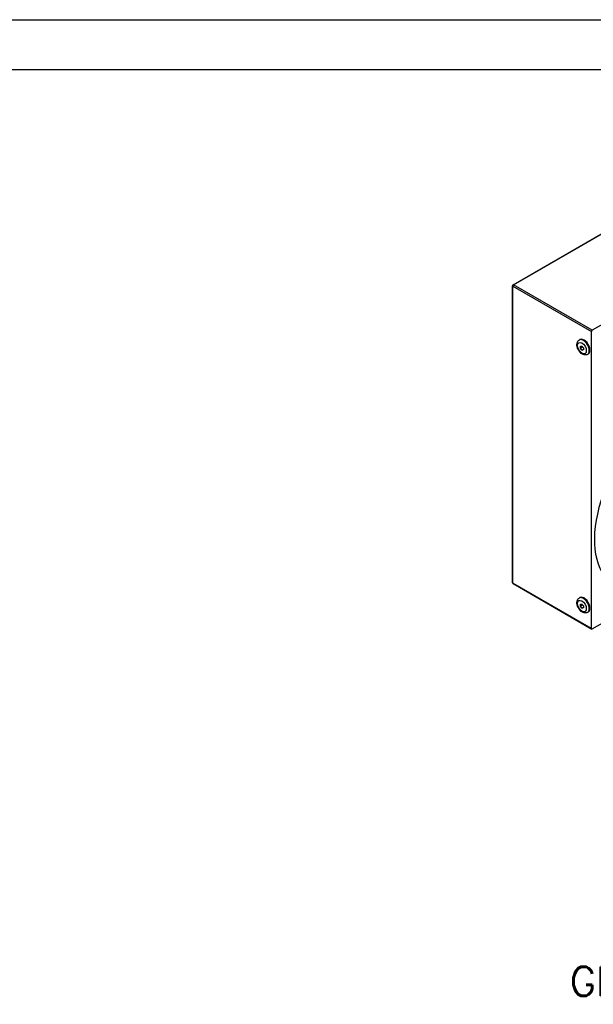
# Model space of a CAD drawing. Extents: x 18935 to 20126, y 1469 to 2344.
# Tile 6 of 12: x 19733 to 19871, y 2108 to 2344. Entities that reach past the tile are written whole.
import ezdxf

# ---------------------------------------------------------------- set-up
doc = ezdxf.new("R2010")
doc.units = 0
doc.header["$LTSCALE"] = 25.4
doc.layers.get('0').update_dxf_attribs({"linetype": 'CONTINUOUS'})
doc.layers.add('ATA-TEXT', color=7, linetype='CONTINUOUS')
doc.styles.get("Standard").update_dxf_attribs({"font": 'simplex.shx'})

# ---------------------------------------------------------------- blocks, each defined once
blk = doc.blocks.new('ata-Border-A0-002')
at = {"color": 253, "ltscale": 0.5}
blk.add_line((0, 841), (1189, 841), dxfattribs=at)
blk.add_line((10, 829), (1179, 829))

msp = doc.modelspace()

# ---------------------------------------------------------------- linework, layer by layer
for p, q in [((19851.5456952, 2280.665312), (19887.9616944, 2301.6900989)), ((19851.6706952, 2280.6529298), (19888.0866944, 2301.6777167)), ((19907.0018008, 2290.757075), (19870.5858016, 2269.732288)), ((19851.4206952, 2209.0053548), (19851.4206952, 2280.4488056)), ((19851.4939185, 2208.9032927), (19851.4939185, 2280.3467435)), ((19851.4939185, 2280.3467435), (19870.4090249, 2269.4261018)), ((19870.5858016, 2269.732288), (19851.6706952, 2280.6529298)), ((19870.4090249, 2197.9826509), (19870.4090249, 2269.4261018)), ((19867.4644812, 2267.3818559), (19867.6412579, 2267.483918)), ((19867.7573745, 2265.8855073), (19868.1109278, 2265.9170855)), ((19867.7573745, 2265.4141028), (19867.7573745, 2265.8855073)), ((19867.7573745, 2265.4141028), (19868.2750125, 2265.7129613)), ((19868.1109278, 2264.9742764), (19867.7573745, 2265.4141028)), ((19868.1109278, 2265.9170855), (19868.4644812, 2265.4772591)), ((19868.1109278, 2264.9742764), (19868.4644812, 2265.1784006)), ((19868.4644812, 2265.0058545), (19868.1109278, 2264.9742764)), ((19868.4644812, 2265.4772591), (19868.4644812, 2265.0058545)), ((19869.4644812, 2263.9177543), (19869.6412579, 2264.0198164)), ((19870.4090249, 2197.9826509), (19851.4939185, 2208.9032927)), ((19851.5456952, 2208.7888484), (19870.4608016, 2197.8682067)), ((19867.4644812, 2205.3281157), (19867.6412579, 2205.4301778)), ((19867.7573745, 2203.8317672), (19868.1109278, 2203.8633453)), ((19867.7573745, 2203.3603627), (19867.7573745, 2203.8317672)), ((19867.7573745, 2203.3603627), (19868.2750125, 2203.6592212)), ((19868.1109278, 2202.9205363), (19867.7573745, 2203.3603627)), ((19868.1109278, 2203.8633453), (19868.4644812, 2203.4235189)), ((19868.1109278, 2202.9205363), (19868.4644812, 2203.1246604)), ((19868.4644812, 2202.9521144), (19868.1109278, 2202.9205363)), ((19868.4644812, 2203.4235189), (19868.4644812, 2202.9521144)), ((19870.5858016, 2197.8805889), (19882.1785775, 2204.5736812)), ((19869.4644812, 2201.8640141), (19869.6412579, 2201.9660762))]:
    msp.add_line(p, q)
for centre, start, end in [((19851.6706952, 2280.4488056), 120, 180), ((19851.6706952, 2209.0053548), 180, 240)]:
    msp.add_arc(centre, 0.25, start, end)
for centre, major_axis, start_param, end_param in [((19851.6706952, 2280.4488056), (-0.25, 0), 0, 0.7853981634), ((19851.6706952, 2280.4488056), (0.125, 0.2165064), 0.7853981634, 2.3561944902), ((19851.6706952, 2280.4488056), (-0.125, 0.2165064), 5.4977871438, 6.2831853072), ((19870.5858016, 2269.5281638), (0.125, 0.2165064), 0.7853981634, 2.3561944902), ((19868.4644812, 2265.6498051), (1, -1.7320508), 0, 3.1415926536), ((19868.6412579, 2265.7518672), (-1, 1.7320508), 3.1415926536, 6.2831853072), ((19888.7938012, 2229.6218935), (-12.5, -21.6506351), 4.1456667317, 6.2831853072), ((19851.6706952, 2209.0053548), (-0.25, 0), 0, 0.7853981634), ((19851.6706952, 2209.0053548), (-0.125, -0.2165064), 5.4977871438, 6.2831853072), ((19868.4644812, 2203.5960649), (1, -1.7320508), 0, 3.1415926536), ((19868.6412579, 2203.698127), (-1, 1.7320508), 3.1415926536, 6.2831853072), ((19870.5858016, 2198.084713), (-0.125, -0.2165064), 5.4977871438, 7.0685834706)]:
    msp.add_ellipse(centre, major_axis=major_axis, ratio=0.5773502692, start_param=start_param, end_param=end_param)
for centre in [(19868.1109278, 2265.4456809), (19868.1109278, 2203.3919408)]:
    msp.add_ellipse(centre, major_axis=(0.75, -1.2990381), ratio=0.5773502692)
for points in [[(19869.4644812, 2263.9177543), (19869.3513441, 2263.8524346), (19869.2254865, 2263.8102948), (19868.9599087, 2263.7717381), (19868.8205702, 2263.7793249), (19868.5221668, 2263.8410325), (19868.3655148, 2263.9052605), (19868.0461943, 2264.0887387), (19867.8862251, 2264.2157639), (19867.5922455, 2264.5117597), (19867.458672, 2264.6813203), (19867.2301027, 2265.0438763), (19867.1347286, 2265.2364745), (19866.9890008, 2265.6321099), (19866.9388147, 2265.8350871), (19866.894128, 2266.2390672), (19866.8997314, 2266.4404287), (19866.983239, 2266.8079768), (19867.05507, 2266.9771345), (19867.248527, 2267.225562), (19867.3493908, 2267.3154084), (19867.4644812, 2267.3818559)], [(19869.4644812, 2201.8640141), (19869.3513441, 2201.7986944), (19869.2254865, 2201.7565546), (19868.9599087, 2201.7179979), (19868.8205702, 2201.7255847), (19868.5221668, 2201.7872923), (19868.3655148, 2201.8515203), (19868.0461943, 2202.0349985), (19867.8862251, 2202.1620237), (19867.5922455, 2202.4580195), (19867.458672, 2202.6275802), (19867.2301027, 2202.9901362), (19867.1347286, 2203.1827344), (19866.9890008, 2203.5783698), (19866.9388147, 2203.781347), (19866.894128, 2204.185327), (19866.8997314, 2204.3866886), (19866.983239, 2204.7542366), (19867.05507, 2204.9233943), (19867.248527, 2205.1718219), (19867.3493908, 2205.2616683), (19867.4644812, 2205.3281157)]]:
    msp.add_open_spline(points, degree=3, knots=[5.4977871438, 5.4977871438, 5.4977871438, 5.4977871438, 5.7240613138, 5.7240613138, 5.9726549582, 5.9726549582, 6.2807942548, 6.2807942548, 6.6392925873, 6.6392925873, 7.0012713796, 7.0012713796, 7.3586938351, 7.3586938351, 7.7183768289, 7.7183768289, 8.0818794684, 8.0818794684, 8.409199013, 8.409199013, 8.6393797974, 8.6393797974, 8.6393797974, 8.6393797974])

# ---------------------------------------------------------------- block references
msp.add_blockref('ata-Border-A0-002', (18934.5490905, 1503.4318619))

# ---------------------------------------------------------------- texts
at = {"layer": 'ATA-TEXT', "insert": (19865.1969296, 2107.2837148), "char_height": 7, "attachment_point": 7}
msp.add_mtext('GEOMETRIC VIEW ( 1 : 2 )', dxfattribs=at)

doc.saveas('drawing.dxf')
